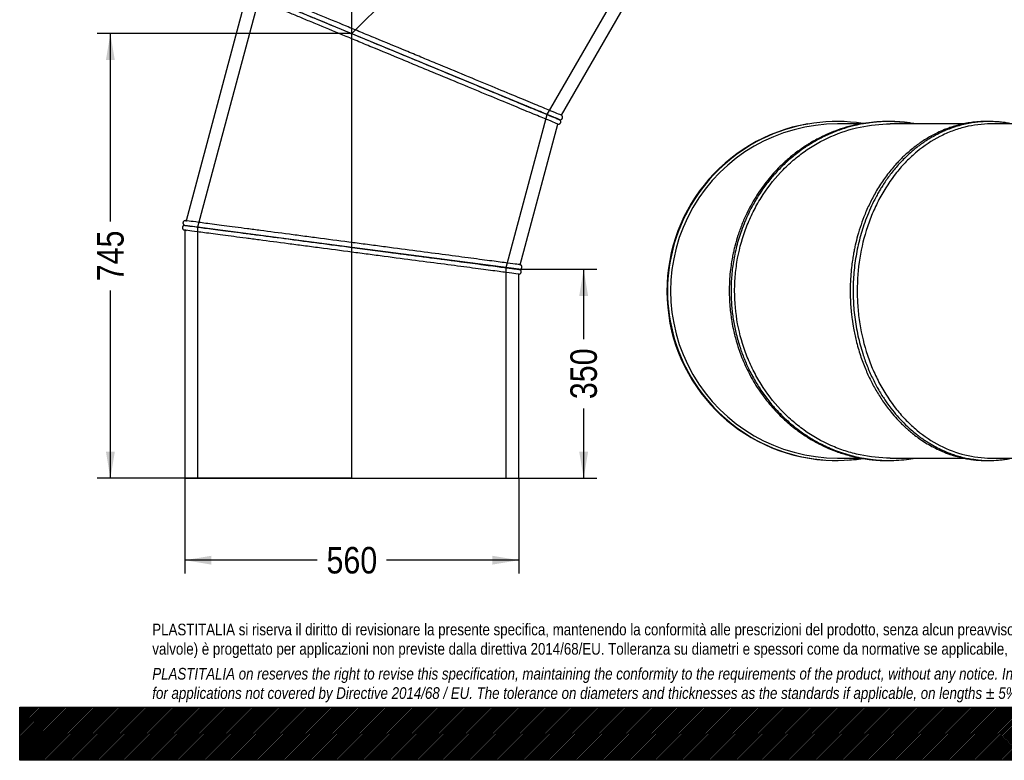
# Model space of a CAD drawing. Header units: millimetres. Extents: x 0 to 3300, y 0 to 2333.
# Tile 1 of 3: x 0 to 1650, y 0 to 1241. Entities that reach past the tile are written whole.
import ezdxf
from ezdxf.enums import TextEntityAlignment as Align
from ezdxf.lldxf.tags import DXFTag

# ---------------------------------------------------------------- set-up
doc = ezdxf.new("R2010")
doc.units = ezdxf.units.MM
doc.header["$LTSCALE"] = 11.111111
for name, color, linetype in [('Default', 7, 'Continuous'), ('DV1_Default', 7, 'Continuous'), ('TUBO_X_GOMITO_45', 7, 'Continuous')]:
    doc.layers.add(name, color=color, linetype=linetype)
doc.styles.add('SEACAD_Arial_Narrow', font='ARIALN.TTF')
tags = doc.linetypes.add('HIDDEN2', pattern=[4.7625, 3.175, -1.5875]).pattern_tags.tags
tags[6:7] = [DXFTag(74, 4), DXFTag(75, 0), DXFTag(340, '0'), DXFTag(46, 0.0), DXFTag(50, 0.0), DXFTag(44, 0.0), DXFTag(45, 0.0)]
tags[4:5] = [DXFTag(74, 4), DXFTag(75, 0), DXFTag(340, '0'), DXFTag(46, 0.0), DXFTag(50, 0.0), DXFTag(44, 0.0), DXFTag(45, 0.0)]
tags = doc.linetypes.add('PHANTOM2', pattern=[31.75, 15.875, -3.175, 3.175, -3.175, 3.175, -3.175]).pattern_tags.tags
tags[14:15] = [DXFTag(74, 4), DXFTag(75, 0), DXFTag(340, '0'), DXFTag(46, 0.0), DXFTag(50, 0.0), DXFTag(44, 0.0), DXFTag(45, 0.0)]
tags[12:13] = [DXFTag(74, 4), DXFTag(75, 0), DXFTag(340, '0'), DXFTag(46, 0.0), DXFTag(50, 0.0), DXFTag(44, 0.0), DXFTag(45, 0.0)]
tags[10:11] = [DXFTag(74, 4), DXFTag(75, 0), DXFTag(340, '0'), DXFTag(46, 0.0), DXFTag(50, 0.0), DXFTag(44, 0.0), DXFTag(45, 0.0)]
tags[8:9] = [DXFTag(74, 4), DXFTag(75, 0), DXFTag(340, '0'), DXFTag(46, 0.0), DXFTag(50, 0.0), DXFTag(44, 0.0), DXFTag(45, 0.0)]
tags[6:7] = [DXFTag(74, 4), DXFTag(75, 0), DXFTag(340, '0'), DXFTag(46, 0.0), DXFTag(50, 0.0), DXFTag(44, 0.0), DXFTag(45, 0.0)]
tags[4:5] = [DXFTag(74, 4), DXFTag(75, 0), DXFTag(340, '0'), DXFTag(46, 0.0), DXFTag(50, 0.0), DXFTag(44, 0.0), DXFTag(45, 0.0)]
doc.dimstyles.new('Plastitalia', dxfattribs={"dimtxt": 44.444444, "dimasz": 44.444444, "dimexe": 22.222222, "dimexo": 0, "dimgap": 11.111111, "dimtad": 0, "dimdec": 0, "dimtxsty": 'SEACAD_Arial_Narrow', "dimblk1": '_SE_FILLED', "dimblk2": '_SE_FILLED', "dimsah": 1, "dimcen": 22.222222, "dimadec": 0, "dimazin": 0, "dimtfac": 0.8, "dimtdec": 1, "dimtmove": 0, "dimatfit": 3, "dimfxl": 1, "dimtolj": 1, "dimarcsym": 0})

# ---------------------------------------------------------------- blocks, each defined once
blk = doc.blocks.new('SE')
at = {"layer": 'DV1_Default', "color": 7, "linetype": 'PHANTOM2'}
for p in [(1083.4, 1744.5), (556.6, 472.7)]:
    blk.add_line(p, (556.6, 1217.7), dxfattribs=at)
at = {"layer": 'TUBO_X_GOMITO_45', "color": 7, "linetype": 'HIDDEN2'}
for p, q in [((883.9, 1082.1), (1016.8, 1312.1)), ((402, 1281.7), (298, 893.6)), ((815.2, 825.5), (883.9, 1082.1)), ((298, 893.6), (298, 472.7)), ((815.2, 472.7), (815.2, 825.5))]:
    blk.add_line(p, q, dxfattribs=at)
at = {"layer": 'TUBO_X_GOMITO_45', "color": 7, "linetype": 'Continuous'}
for p, q in [((643.2, 1181.8), (382, 1290)), ((643.2, 1181.8), (382, 1290)), ((907.9, 1080.8), (1029.9, 1292)), ((380, 1282.2), (278.7, 904.2)), ((643.2, 1181.8), (643.2, 1181.8)), ((903.9, 1073.8), (643.2, 1181.8)), ((643.2, 1181.8), (643.2, 1181.8)), ((868.6, 1088.4), (643.2, 1181.8)), ((903.9, 1073.8), (899.6, 1075.6)), ((903.9, 1073.8), (903.9, 1073.8)), ((838.7, 830.4), (901.8, 1066)), ((556.8, 859.5), (276.6, 896.4)), ((276.6, 896.4), (276.6, 896.3)), ((556.9, 859.5), (276.6, 896.4)), ((276.6, 896.4), (276.6, 896.4)), ((278, 904.3), (277.7, 904.3)), ((275.6, 888.5), (275.9, 888.4)), ((276.6, 888.3), (276.6, 472.7)), ((556.9, 859.5), (556.8, 859.5)), ((556.9, 859.5), (836.6, 822.7)), ((556.9, 859.5), (556.9, 859.5)), ((836.6, 822.7), (556.9, 859.5)), ((836.6, 472.7), (836.6, 814.6)), ((276.6, 472.7), (836.6, 472.7))]:
    blk.add_line(p, q, dxfattribs=at)
for centre, radius, start, end in [((932.7, 1144.6), 76.4, 247.3252, 248.5981), ((828.6, 765.5), 57.7, 81.0961, 82.7632), ((846.1, 898.5), 76.4, 262.3252, 263.5981)]:
    blk.add_arc(centre, radius, start, end, dxfattribs=at)
for points, knots in [([(382.1, 1290), (382.1, 1290), (382.1, 1290), (382.1, 1290), (382.5, 1289.8), (384.2, 1289.1), (385.4, 1288.6), (390.5, 1286.5), (395.5, 1284.4), (405.4, 1280.3), (409.1, 1278.8), (417.2, 1275.4), (421.6, 1273.6), (435.9, 1267.7), (446.8, 1263.1), (465, 1255.6), (471.4, 1253), (484.6, 1247.5), (491.5, 1244.6), (512.8, 1235.8), (527.9, 1229.6), (551.5, 1219.8), (559.5, 1216.4), (575.9, 1209.7), (584.1, 1206.3), (609.2, 1195.9), (626.2, 1188.8), (643.2, 1181.8)], [0.4999935, 0.4999935, 0.4999935, 0.4999935, 0.5, 0.5, 0.53125, 0.53125, 0.5625, 0.5625, 0.625, 0.625, 0.65625, 0.65625, 0.6875, 0.6875, 0.75, 0.75, 0.78125, 0.78125, 0.8125, 0.8125, 0.875, 0.875, 0.90625, 0.90625, 0.9375, 0.9375, 1, 1, 1, 1]), ([(382.1, 1289.9), (382.2, 1289.9), (382.6, 1289.7), (384.2, 1289.1), (385.4, 1288.5), (390.5, 1286.4), (395.5, 1284.4), (405.4, 1280.3), (409, 1278.7), (417.2, 1275.4), (421.6, 1273.6), (435.9, 1267.6), (446.8, 1263.1), (465, 1255.6), (471.3, 1253), (484.6, 1247.5), (491.5, 1244.6), (512.8, 1235.8), (527.9, 1229.5), (551.5, 1219.8), (559.5, 1216.4), (575.9, 1209.7), (584.1, 1206.2), (609.2, 1195.9), (626.2, 1188.8), (643.2, 1181.8)], [0.5039985, 0.5039985, 0.5039985, 0.5039985, 0.53125, 0.53125, 0.5625, 0.5625, 0.625, 0.625, 0.65625, 0.65625, 0.6875, 0.6875, 0.75, 0.75, 0.78125, 0.78125, 0.8125, 0.8125, 0.875, 0.875, 0.90625, 0.90625, 0.9375, 0.9375, 1, 1, 1, 1]), ([(907.9, 1080.8), (907.9, 1080.8), (906.2, 1081.5), (899.5, 1084.3), (894.5, 1086.3), (884.6, 1090.4), (880.9, 1091.9), (872.8, 1095.3), (868.4, 1097.1), (854.1, 1103.1), (843.2, 1107.6), (819, 1117.6), (805.7, 1123.1), (777.3, 1134.9), (762.2, 1141.1), (730.7, 1154.2), (714.4, 1161), (689.4, 1171.3), (680.9, 1174.8), (664, 1181.8), (655.5, 1185.3), (630, 1195.9), (613, 1203), (588, 1213.3), (579.7, 1216.7), (563.4, 1223.5), (555.4, 1226.8), (531.8, 1236.6), (516.7, 1242.9), (495.4, 1251.7), (488.5, 1254.5), (475.3, 1260), (468.9, 1262.6), (450.8, 1270.1), (439.9, 1274.6), (425.6, 1280.6), (421.2, 1282.4), (413, 1285.7), (409.4, 1287.3), (399.5, 1291.4), (394.5, 1293.4), (387.8, 1296.2), (386.1, 1296.9), (386.1, 1296.9), (386.1, 1296.9), (386.1, 1296.9)], [0, 0, 0, 0, 0.03125, 0.03125, 0.0625, 0.0625, 0.078125, 0.078125, 0.09375, 0.09375, 0.125, 0.125, 0.15625, 0.15625, 0.1875, 0.1875, 0.21875, 0.21875, 0.234375, 0.234375, 0.25, 0.25, 0.28125, 0.28125, 0.296875, 0.296875, 0.3125, 0.3125, 0.34375, 0.34375, 0.359375, 0.359375, 0.375, 0.375, 0.40625, 0.40625, 0.421875, 0.421875, 0.4375, 0.4375, 0.46875, 0.46875, 0.5, 0.5, 0.5035263, 0.5035263, 0.5035263, 0.5035263]), ([(901.8, 1066), (901.8, 1066), (900.1, 1066.8), (893.4, 1069.5), (888.4, 1071.6), (878.5, 1075.7), (874.8, 1077.2), (866.7, 1080.6), (862.3, 1082.4), (848, 1088.3), (837.1, 1092.8), (812.9, 1102.9), (799.6, 1108.4), (771.2, 1120.1), (756.1, 1126.4), (724.6, 1139.4), (708.2, 1146.2), (683.2, 1156.5), (674.8, 1160), (657.9, 1167), (649.4, 1170.6), (623.9, 1181.1), (606.9, 1188.2), (581.8, 1198.5), (573.6, 1202), (557.3, 1208.7), (549.3, 1212), (525.7, 1221.8), (510.5, 1228.1), (489.3, 1236.9), (482.4, 1239.7), (469.2, 1245.2), (462.8, 1247.9), (444.7, 1255.4), (433.8, 1259.9), (419.5, 1265.8), (415, 1267.7), (406.9, 1271), (403.3, 1272.5), (393.4, 1276.6), (388.4, 1278.7), (382.2, 1281.3), (380.5, 1282), (380.1, 1282.2)], [0, 0, 0, 0, 0.03125, 0.03125, 0.0625, 0.0625, 0.078125, 0.078125, 0.09375, 0.09375, 0.125, 0.125, 0.15625, 0.15625, 0.1875, 0.1875, 0.21875, 0.21875, 0.234375, 0.234375, 0.25, 0.25, 0.28125, 0.28125, 0.296875, 0.296875, 0.3125, 0.3125, 0.34375, 0.34375, 0.359375, 0.359375, 0.375, 0.375, 0.40625, 0.40625, 0.421875, 0.421875, 0.4375, 0.4375, 0.46875, 0.46875, 0.4952867, 0.4952867, 0.4952867, 0.4952867]), ([(643.2, 1181.8), (660.2, 1174.7), (677.2, 1167.7), (710.5, 1153.9), (726.9, 1147.1), (758.4, 1134.1), (773.5, 1127.8), (801.8, 1116.1), (815.1, 1110.6), (839.3, 1100.6), (850.2, 1096.1), (864.4, 1090.2), (868.9, 1088.3), (877, 1085), (880.6, 1083.5), (890.5, 1079.4), (895.5, 1077.3), (900.4, 1075.3), (901.6, 1074.8), (902.4, 1074.5)], [0, 0, 0, 0, 0.0625, 0.0625, 0.125, 0.125, 0.1875, 0.1875, 0.25, 0.25, 0.3125, 0.3125, 0.34375, 0.34375, 0.375, 0.375, 0.4375, 0.4375, 0.4660422, 0.4660422, 0.4660422, 0.4660422]), ([(643.2, 1181.8), (660.2, 1174.7), (677.2, 1167.7), (710.5, 1153.9), (726.9, 1147.1), (758.4, 1134.1), (773.4, 1127.8), (801.8, 1116.1), (815, 1110.6), (839.2, 1100.6), (850.1, 1096), (864.4, 1090.1), (868.8, 1088.3), (876.9, 1084.9), (880.6, 1083.4), (890.5, 1079.3), (895.5, 1077.3), (902.2, 1074.5), (903.9, 1073.8), (903.9, 1073.8)], [0, 0, 0, 0, 0.0625, 0.0625, 0.125, 0.125, 0.1875, 0.1875, 0.25, 0.25, 0.3125, 0.3125, 0.34375, 0.34375, 0.375, 0.375, 0.4375, 0.4375, 0.4999804, 0.4999804, 0.4999804, 0.4999804]), ([(905.5, 1072.9), (905.4, 1073), (905.1, 1073.1), (903.9, 1073.7), (902.6, 1074.3), (901.2, 1074.9), (899.9, 1075.4), (898.5, 1076), (895.5, 1077.2), (890.1, 1079.5), (880.7, 1083.3), (869.3, 1088.1), (858.3, 1092.6), (851.3, 1095.5), (848.7, 1096.6)], [0, 0, 0, 0, 0.083271, 0.153929, 0.212012, 0.257549, 0.295733, 0.334479, 0.373872, 0.514381, 0.655084, 0.795789, 0.936496, 1, 1, 1, 1]), ([(901.7, 1066.1), (902.2, 1066), (903.1, 1065.8), (904.4, 1066.2), (905.3, 1066.7), (906, 1067.4), (906.6, 1068.4), (906.9, 1069.6), (906.8, 1070.8), (906.3, 1072), (905.9, 1072.5), (905.5, 1072.9)], [0, 0, 0, 0, 0.138018, 0.257344, 0.353881, 0.437817, 0.543627, 0.659237, 0.788573, 0.881375, 1, 1, 1, 1]), ([(904.8, 1073.5), (905.2, 1073.4), (905.8, 1073.3), (907, 1073.4), (908.1, 1073.9), (908.9, 1074.6), (909.3, 1075.2), (909.7, 1076), (909.9, 1076.9), (909.9, 1078), (909.6, 1079), (908.9, 1080), (908.3, 1080.5), (907.8, 1080.8)], [0, 0, 0, 0, 0.096032, 0.178526, 0.303684, 0.386799, 0.443162, 0.51036, 0.615241, 0.68758, 0.775891, 0.880803, 1, 1, 1, 1]), ([(276.7, 896.4), (276.3, 896.3), (275.6, 896.3), (274.5, 895.8), (273.6, 895.1), (273, 894.2), (272.7, 893.5), (272.6, 892.6), (272.6, 891.7), (272.9, 890.7), (273.5, 889.8), (274.4, 888.9), (275.1, 888.6), (275.6, 888.5)], [0, 0, 0, 0, 0.096032, 0.178526, 0.303684, 0.386799, 0.443162, 0.51036, 0.615241, 0.68758, 0.775891, 0.880803, 1, 1, 1, 1]), ([(277.7, 904.3), (277.3, 904.3), (276.7, 904.2), (275.5, 903.7), (274.5, 902.9), (273.9, 901.9), (273.7, 901.1), (273.6, 900.2), (273.7, 899.3), (274, 898.5), (274.6, 897.7), (275.4, 896.8), (276.2, 896.6), (276.7, 896.4)], [0, 0, 0, 0, 0.095069, 0.180283, 0.316281, 0.41166, 0.476991, 0.544309, 0.635369, 0.699911, 0.780944, 0.880914, 1, 1, 1, 1]), ([(276.6, 896.4), (276.6, 896.4), (276.6, 896.4), (276.6, 896.4), (277, 896.3), (278.9, 896.1), (280.2, 895.9), (285.6, 895.2), (291, 894.5), (301.6, 893.1), (305.6, 892.5), (314.3, 891.4), (319, 890.8), (334.4, 888.8), (346.1, 887.2), (365.6, 884.7), (372.4, 883.8), (386.6, 881.9), (394, 880.9), (416.9, 877.9), (433.1, 875.8), (458.5, 872.4), (467.1, 871.3), (484.6, 869), (493.5, 867.8), (520.3, 864.3), (538.6, 861.9), (556.8, 859.5)], [0.4999934, 0.4999934, 0.4999934, 0.4999934, 0.5, 0.5, 0.53125, 0.53125, 0.5625, 0.5625, 0.625, 0.625, 0.65625, 0.65625, 0.6875, 0.6875, 0.75, 0.75, 0.78125, 0.78125, 0.8125, 0.8125, 0.875, 0.875, 0.90625, 0.90625, 0.9375, 0.9375, 1, 1, 1, 1]), ([(276.6, 896.4), (276.6, 896.4), (276.6, 896.4), (276.6, 896.4), (277.1, 896.4), (278.9, 896.1), (280.2, 895.9), (285.6, 895.2), (291, 894.5), (301.6, 893.1), (305.6, 892.6), (314.3, 891.5), (319, 890.8), (334.4, 888.8), (346.1, 887.3), (365.6, 884.7), (372.4, 883.8), (386.6, 881.9), (394, 880.9), (416.9, 877.9), (433.1, 875.8), (458.5, 872.5), (467.1, 871.3), (484.6, 869), (493.5, 867.8), (520.3, 864.3), (538.6, 861.9), (556.9, 859.5)], [0.4999935, 0.4999935, 0.4999935, 0.4999935, 0.5, 0.5, 0.53125, 0.53125, 0.5625, 0.5625, 0.625, 0.625, 0.65625, 0.65625, 0.6875, 0.6875, 0.75, 0.75, 0.78125, 0.78125, 0.8125, 0.8125, 0.875, 0.875, 0.90625, 0.90625, 0.9375, 0.9375, 1, 1, 1, 1]), ([(838.7, 830.4), (838.7, 830.4), (836.8, 830.7), (829.6, 831.6), (824.3, 832.3), (813.7, 833.7), (809.7, 834.2), (801, 835.4), (796.3, 836), (781, 838), (769.2, 839.6), (743.2, 843), (729, 844.9), (698.5, 848.9), (682.3, 851), (648.5, 855.5), (631, 857.8), (604.1, 861.3), (595.1, 862.5), (576.9, 864.9), (567.8, 866.1), (540.4, 869.7), (522.2, 872.1), (495.3, 875.7), (486.5, 876.8), (469, 879.1), (460.4, 880.3), (435, 883.6), (418.8, 885.7), (396, 888.7), (388.6, 889.7), (374.4, 891.6), (367.6, 892.5), (348.1, 895), (336.4, 896.6), (321.1, 898.6), (316.3, 899.2), (307.6, 900.3), (303.7, 900.9), (293.1, 902.3), (287.7, 903), (280.5, 903.9), (278.7, 904.2), (278.7, 904.2), (278.7, 904.2), (278.7, 904.1)], [0, 0, 0, 0, 0.03125, 0.03125, 0.0625, 0.0625, 0.078125, 0.078125, 0.09375, 0.09375, 0.125, 0.125, 0.15625, 0.15625, 0.1875, 0.1875, 0.21875, 0.21875, 0.234375, 0.234375, 0.25, 0.25, 0.28125, 0.28125, 0.296875, 0.296875, 0.3125, 0.3125, 0.34375, 0.34375, 0.359375, 0.359375, 0.375, 0.375, 0.40625, 0.40625, 0.421875, 0.421875, 0.4375, 0.4375, 0.46875, 0.46875, 0.5, 0.5, 0.5035263, 0.5035263, 0.5035263, 0.5035263]), ([(836.6, 814.6), (836.6, 814.6), (834.8, 814.9), (827.6, 815.8), (822.2, 816.5), (811.6, 817.9), (807.6, 818.4), (798.9, 819.6), (794.2, 820.2), (778.9, 822.2), (767.2, 823.8), (741.2, 827.2), (726.9, 829.1), (696.5, 833.1), (680.3, 835.2), (646.5, 839.6), (628.9, 841.9), (602, 845.5), (593, 846.7), (574.8, 849.1), (565.7, 850.3), (538.3, 853.9), (520.1, 856.3), (493.2, 859.8), (484.4, 861), (466.9, 863.3), (458.3, 864.4), (433, 867.7), (416.7, 869.9), (393.9, 872.9), (386.5, 873.9), (372.3, 875.7), (365.5, 876.6), (346.1, 879.2), (334.3, 880.7), (319, 882.8), (314.2, 883.4), (305.5, 884.5), (301.6, 885.1), (291, 886.5), (285.6, 887.2), (279, 888), (277.3, 888.3), (276.7, 888.3)], [0, 0, 0, 0, 0.03125, 0.03125, 0.0625, 0.0625, 0.078125, 0.078125, 0.09375, 0.09375, 0.125, 0.125, 0.15625, 0.15625, 0.1875, 0.1875, 0.21875, 0.21875, 0.234375, 0.234375, 0.25, 0.25, 0.28125, 0.28125, 0.296875, 0.296875, 0.3125, 0.3125, 0.34375, 0.34375, 0.359375, 0.359375, 0.375, 0.375, 0.40625, 0.40625, 0.421875, 0.421875, 0.4375, 0.4375, 0.46875, 0.46875, 0.4947158, 0.4947158, 0.4947158, 0.4947158]), ([(556.9, 859.5), (575.1, 857.1), (593.3, 854.7), (629.1, 850), (646.6, 847.7), (680.4, 843.2), (696.6, 841.1), (727, 837.1), (741.3, 835.2), (767.2, 831.8), (778.9, 830.2), (794.3, 828.2), (799, 827.6), (807.7, 826.4), (811.6, 825.9), (822.2, 824.5), (827.6, 823.8), (832.9, 823.1), (834.2, 822.9), (835.1, 822.8)], [0, 0, 0, 0, 0.0625, 0.0625, 0.125, 0.125, 0.1875, 0.1875, 0.25, 0.25, 0.3125, 0.3125, 0.34375, 0.34375, 0.375, 0.375, 0.4375, 0.4375, 0.4674759, 0.4674759, 0.4674759, 0.4674759]), ([(556.9, 859.5), (575.1, 857.1), (593.3, 854.7), (629.1, 850), (646.6, 847.7), (680.4, 843.2), (696.6, 841.1), (727, 837.1), (741.3, 835.2), (767.2, 831.8), (778.9, 830.3), (794.3, 828.3), (799, 827.6), (807.7, 826.5), (811.6, 826), (822.2, 824.6), (827.6, 823.9), (832.8, 823.2), (834.1, 823), (835, 822.9)], [0, 0, 0, 0, 0.0625, 0.0625, 0.125, 0.125, 0.1875, 0.1875, 0.25, 0.25, 0.3125, 0.3125, 0.34375, 0.34375, 0.375, 0.375, 0.4375, 0.4375, 0.4660422, 0.4660422, 0.4660422, 0.4660422]), ([(837.6, 822.6), (838, 822.6), (838.6, 822.6), (839.7, 823.1), (840.6, 823.8), (841.2, 824.7), (841.5, 825.4), (841.7, 826.3), (841.6, 827.3), (841.3, 828.3), (840.8, 829.1), (839.8, 830), (839.1, 830.3), (838.6, 830.4)], [0, 0, 0, 0, 0.096032, 0.178526, 0.303684, 0.386799, 0.443162, 0.51036, 0.615241, 0.68758, 0.775891, 0.880803, 1, 1, 1, 1]), ([(836.5, 814.6), (836.9, 814.7), (837.6, 814.7), (838.7, 815.2), (839.7, 816), (840.3, 817), (840.5, 817.9), (840.6, 818.7), (840.5, 819.6), (840.2, 820.5), (839.7, 821.3), (838.8, 822.1), (838, 822.4), (837.6, 822.5)], [0, 0, 0, 0, 0.095069, 0.180283, 0.316281, 0.41166, 0.476991, 0.544309, 0.635369, 0.699911, 0.780944, 0.880914, 1, 1, 1, 1])]:
    blk.add_open_spline(points, degree=3, knots=knots, dxfattribs=at)
at = {"layer": 'TUBO_X_GOMITO_45', "color": 7, "linetype": 'HIDDEN2'}
for points in [[(853.1, 1094.8), (852, 1095.3), (850.8, 1095.8), (849.6, 1096.3)], [(874.9, 1085.8), (874.3, 1086.1), (873.7, 1086.3), (873.2, 1086.6)], [(902.7, 1074.3), (901.9, 1074.7), (900.6, 1075.2), (899, 1075.9)], [(904.1, 1073.7), (904, 1073.8), (903.9, 1073.8), (903.8, 1073.9)], [(278.7, 904.1), (278.8, 904.1), (279, 904.1), (279.3, 904.1)], [(835.3, 822.9), (834.4, 823), (833.1, 823.2), (831.3, 823.4)], [(835.3, 822.8), (834.4, 822.9), (833.1, 823.1), (831.3, 823.3)], [(835, 822.9), (836.1, 822.8), (836.6, 822.7), (836.6, 822.7)], [(835.1, 822.8), (836.1, 822.7), (836.6, 822.6), (836.6, 822.6)], [(836.9, 822.6), (836.7, 822.7), (836.6, 822.7), (836.5, 822.7)], [(836.5, 822.6), (836.6, 822.6), (836.8, 822.6), (836.9, 822.6)]]:
    blk.add_open_spline(points, degree=3, dxfattribs=at)
for points, knots in [([(902.4, 1074.5), (903.4, 1074), (903.9, 1073.8), (903.9, 1073.8), (903.8, 1073.9), (903.7, 1073.9)], [0.46604218, 0.46604218, 0.46604218, 0.46604218, 0.5, 0.5, 0.51171576, 0.51171576, 0.51171576, 0.51171576]), ([(277.5, 888.2), (277.6, 888.2), (277.8, 888.2), (278.3, 888.1), (278.8, 888.1), (279.4, 888)], [0.5126242, 0.5126242, 0.5126242, 0.5126242, 0.515625, 0.515625, 0.522386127, 0.522386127, 0.522386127, 0.522386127])]:
    blk.add_open_spline(points, degree=3, knots=knots, dxfattribs=at)
at = {"layer": 'TUBO_X_GOMITO_45', "color": 7, "linetype": 'Continuous'}
for points in [[(903.8, 1073.8), (904.5, 1073.6), (905.1, 1073.3), (905.5, 1072.9)], [(277.7, 904.3), (278.1, 904.3), (278.4, 904.2), (278.8, 904.1)], [(276.7, 888.4), (276.3, 888.4), (276, 888.4), (275.6, 888.5)]]:
    blk.add_open_spline(points, degree=3, dxfattribs=at)
blk = doc.blocks.new('SE2')
at = {"layer": 'TUBO_X_GOMITO_45', "color": 7, "linetype": 'Continuous'}
for p, q in [((1410.1, 1066.4), (1370.7, 1066.4)), ((1581.7, 1066.4), (1459, 1066.4)), ((1895.4, 1066.4), (1627.5, 1066.4)), ((1370.7, 506.4), (1410.3, 506.4)), ((1459, 506.4), (1581.9, 506.4)), ((1627.5, 506.4), (1895.4, 506.4))]:
    blk.add_line(p, q, dxfattribs=at)
for centre, radius, start, end in [((1368.6, 786.4), 284, 99.682, 266.1327), ((1369.6, 786.4), 284, 81.2247, 278.7761), ((1370.7, 786.4), 280, 89.9989, 270.0015), ((1368.6, 786.4), 284, 80.7616, 81.0617), ((1368.6, 786.4), 284, 273.7233, 279.2464)]:
    blk.add_arc(centre, radius, start, end, dxfattribs=at)
for major_axis in [(0, 280), (0, -258.6)]:
    blk.add_ellipse((1895.4, 786.4), major_axis=major_axis, ratio=0.707107, dxfattribs=at)
for major_axis, start_param, end_param in [((0, 258.6), 3.919511, 5.505267), ((0, -258.6), 0.777918, 2.363675)]:
    blk.add_ellipse((1621.8, 786.4), major_axis=major_axis, ratio=0.800199, start_param=start_param, end_param=end_param, dxfattribs=at)
for points, knots in [([(1498, 1066.4), (1497, 1066.6), (1490.6, 1067.7), (1478.5, 1069.4), (1462, 1070.4), (1445, 1070.4), (1427.1, 1069.2), (1408.4, 1066.4), (1389.7, 1062.2), (1372.3, 1056.8), (1356.1, 1050.5), (1342.5, 1044.2), (1332.4, 1038.8), (1325.9, 1035.1), (1321, 1032.1), (1315.2, 1028.4), (1307.9, 1023.4), (1299.8, 1017.5), (1291.9, 1011.2), (1282.3, 1002.9), (1268.2, 989.4), (1250.7, 969.4), (1232.9, 944), (1219.7, 919.9), (1210.2, 898.3), (1203.8, 880.4), (1199.6, 866.2), (1196.9, 855.5), (1195.1, 847.2), (1193.2, 837.2), (1191.4, 825.2), (1189.7, 809.6), (1189.3, 799.8), (1189.1, 793.4)], [0.7271706, 0.7271706, 0.7271706, 0.7271706, 0.728996, 0.7390419, 0.7491765, 0.7588648, 0.7697826, 0.7815259, 0.7930505, 0.8042464, 0.8142462, 0.8242484, 0.8309101, 0.8347114, 0.8375271, 0.8411722, 0.8469385, 0.8529811, 0.8588976, 0.8647055, 0.8752463, 0.8930011, 0.9107197, 0.9284365, 0.9398181, 0.9508912, 0.9604583, 0.9649222, 0.9693201, 0.9748519, 0.9817405, 0.9901987, 1, 1, 1, 1]), ([(1501.2, 1066.4), (1499.4, 1066.7), (1491.9, 1068), (1479, 1069.6), (1463.1, 1070.5), (1450.1, 1070.4), (1439.8, 1069.8), (1431.6, 1069.1), (1423.8, 1068.2), (1417.2, 1067.2), (1411.6, 1066.2), (1405.9, 1065.1), (1396, 1062.9), (1380.5, 1058.6), (1360.7, 1051.3), (1340.8, 1042), (1322.5, 1031.4), (1305.4, 1019.6), (1288.9, 1006.3), (1273.1, 991.2), (1258.5, 975), (1245.2, 957.5), (1235.2, 942), (1228, 929.2), (1223.6, 920.9), (1220.4, 914.3), (1217.8, 908.5), (1214.1, 899.9), (1207.9, 884.1), (1201.1, 861.6), (1195.7, 835.4), (1192.6, 809.5), (1191.8, 784.8), (1192.8, 761.3), (1195.5, 738.9), (1199.9, 716.5), (1205.8, 695.4), (1211.8, 678.4), (1217, 665.9), (1221.5, 656.2), (1226.6, 645.9), (1233.9, 632.9), (1244, 617.1), (1256.1, 600.8), (1268.2, 587), (1279.1, 575.8), (1289.8, 565.9), (1300.8, 556.9), (1310.6, 549.6), (1318.5, 544.3), (1325.1, 540), (1332.6, 535.6), (1341.8, 530.6), (1352.9, 525.1), (1365.5, 519.7), (1379.2, 514.8), (1392.5, 510.8), (1403.8, 508.1), (1412.6, 506.4), (1420.2, 505.1), (1428.5, 504), (1439.3, 502.9), (1453, 502.3), (1469.1, 502.5), (1485.4, 503.9), (1496.1, 505.5), (1501.2, 506.4)], [0.2271017, 0.2271017, 0.2271017, 0.2271017, 0.230496, 0.240717, 0.2505845, 0.2593499, 0.2642505, 0.2692384, 0.2742454, 0.2784483, 0.2813034, 0.284454, 0.2888744, 0.2997041, 0.3132607, 0.3266434, 0.3390356, 0.3506386, 0.3634045, 0.3763089, 0.3887537, 0.401233, 0.4141314, 0.4204922, 0.4262217, 0.4301799, 0.4330082, 0.4368873, 0.4462266, 0.4616639, 0.4764547, 0.4911574, 0.5052983, 0.5179009, 0.5305038, 0.543107, 0.5561954, 0.5674003, 0.5735944, 0.5790345, 0.5855501, 0.5932349, 0.6045583, 0.6176179, 0.6281826, 0.6364225, 0.6447859, 0.6536328, 0.6614639, 0.6662707, 0.6703917, 0.6754957, 0.6816051, 0.6890919, 0.6975497, 0.7062211, 0.7152134, 0.7223584, 0.7271419, 0.7314098, 0.736295, 0.7423355, 0.750948, 0.7611425, 0.7713789, 0.7806665, 0.7806665, 0.7806665, 0.7806665]), ([(1459, 506.4), (1442, 506.4), (1425, 508.2), (1400, 513.5), (1391.7, 515.7), (1375.4, 521), (1367.4, 524.1), (1343.8, 534.5), (1328.7, 543.1), (1307.4, 558.3), (1300.5, 563.8), (1287.3, 575.4), (1280.9, 581.5), (1262.8, 600.9), (1251.9, 615.1), (1237.6, 638), (1233.2, 645.9), (1225.1, 662.1), (1221.4, 670.4), (1211.5, 695.8), (1206.5, 713.5), (1199.8, 749.6), (1198.1, 768), (1198.1, 795.6), (1198.5, 804.8), (1200.2, 823.1), (1201.5, 832.2), (1206.5, 859.3), (1211.5, 877), (1221.4, 902.4), (1225.1, 910.7), (1233.2, 926.9), (1237.6, 934.8), (1251.9, 957.7), (1262.8, 971.9), (1281, 991.3), (1287.3, 997.4), (1300.5, 1009), (1307.4, 1014.5), (1328.7, 1029.6), (1343.8, 1038.3), (1375.3, 1052.2), (1391.6, 1057.5), (1425, 1064.6), (1442, 1066.4), (1459, 1066.4), (1459, 1066.4), (1459, 1066.4)], [0.2500026, 0.2500026, 0.2500026, 0.2500026, 0.28125, 0.28125, 0.296875, 0.296875, 0.3125, 0.3125, 0.34375, 0.34375, 0.359375, 0.359375, 0.375, 0.375, 0.40625, 0.40625, 0.421875, 0.421875, 0.4375, 0.4375, 0.46875, 0.46875, 0.5, 0.5, 0.515625, 0.515625, 0.53125, 0.53125, 0.5625, 0.5625, 0.578125, 0.578125, 0.59375, 0.59375, 0.625, 0.625, 0.640625, 0.640625, 0.65625, 0.65625, 0.6875, 0.6875, 0.71875, 0.71875, 0.75, 0.75, 0.7500022, 0.7500022, 0.7500022, 0.7500022]), ([(1622.9, 1070.4), (1620.3, 1070.4), (1615.7, 1070.4), (1608.9, 1070.1), (1601.3, 1069.5), (1592.1, 1068.4), (1582.1, 1066.6), (1572.7, 1064.3), (1565.3, 1062.2), (1559.5, 1060.3), (1554.7, 1058.6), (1547.6, 1055.9), (1535.9, 1050.7), (1520.5, 1042.4), (1506, 1032.8), (1494.9, 1024.1), (1487, 1017.3), (1480.7, 1011.5), (1475.4, 1006.3), (1469.9, 1000.5), (1463.4, 993.3), (1456.2, 984.4), (1449.2, 975), (1442.4, 965.1), (1434.4, 952.1), (1425.5, 935.6), (1416.8, 916.4), (1409.7, 897.5), (1404.3, 879.9), (1400.8, 865.8), (1398.5, 855.3), (1397, 847), (1395.4, 837), (1393.8, 825.1), (1392.4, 809.6), (1392, 799.8), (1391.8, 793.3)], [0.7517605, 0.7517605, 0.7517605, 0.7517605, 0.7571953, 0.761474, 0.7659516, 0.7730622, 0.7809732, 0.7871181, 0.7929936, 0.7969382, 0.7996989, 0.8034716, 0.8125224, 0.8256399, 0.8388107, 0.8468456, 0.8531902, 0.8588812, 0.863225, 0.8674495, 0.8739737, 0.8813709, 0.8886236, 0.8957141, 0.9031604, 0.916119, 0.9290753, 0.9401363, 0.9511758, 0.9605559, 0.9650044, 0.9693967, 0.9749166, 0.9817954, 0.9902286, 1, 1, 1, 1]), ([(1662.7, 1066.4), (1660.2, 1066.9), (1655.2, 1067.9), (1647.3, 1069.1), (1638.6, 1069.9), (1629.1, 1070.4), (1619.4, 1070.4), (1610.1, 1069.9), (1600.6, 1068.9), (1590.4, 1067.3), (1579.7, 1064.9), (1570.4, 1062.3), (1563, 1059.9), (1557.4, 1057.8), (1551.6, 1055.5), (1545, 1052.6), (1537.7, 1049), (1530.5, 1045.1), (1523.8, 1041.2), (1518.1, 1037.6), (1513.5, 1034.4), (1509.2, 1031.3), (1504.3, 1027.7), (1498.7, 1023.2), (1489.5, 1015.3), (1477.4, 1003.7), (1465.9, 990.5), (1457.4, 979.6), (1451.6, 971.5), (1446.6, 963.9), (1442.4, 957.1), (1438.5, 950.4), (1433.4, 941.2), (1427.2, 928.7), (1420.5, 913.3), (1413, 893.1), (1405.7, 867.8), (1399.8, 837.1), (1396.7, 805.6), (1396.4, 773.8), (1398.9, 742.2), (1404.3, 711.3), (1411.5, 684.3), (1419.9, 660.8), (1428.4, 641.1), (1436.7, 625.3), (1443.4, 613.9), (1448.5, 606), (1453.8, 598.1), (1461.1, 588.3), (1470.4, 576.9), (1481.7, 564.9), (1492.5, 554.8), (1501.7, 547.1), (1508.7, 541.8), (1514.6, 537.6), (1520.7, 533.6), (1528.5, 528.8), (1538.1, 523.5), (1548.6, 518.6), (1558.3, 514.6), (1567.4, 511.4), (1576.5, 508.7), (1586.1, 506.4), (1595.5, 504.7), (1604.2, 503.5), (1614, 502.6), (1625.9, 502.2), (1638.1, 502.8), (1647.8, 503.8), (1654.2, 504.7), (1658.8, 505.6), (1661.6, 506.1), (1662.8, 506.4)], [0.3478575, 0.3478575, 0.3478575, 0.3478575, 0.3530706, 0.3585289, 0.3644188, 0.3715188, 0.378495, 0.3847351, 0.3910717, 0.3983889, 0.406244, 0.4138502, 0.4184966, 0.4222139, 0.4261993, 0.4311897, 0.4369709, 0.4424725, 0.4477006, 0.4524359, 0.4558995, 0.4588711, 0.4628481, 0.4677079, 0.4728435, 0.4863841, 0.4995457, 0.5057393, 0.5118895, 0.5177013, 0.5223155, 0.5264105, 0.5315598, 0.5410201, 0.5511582, 0.5609312, 0.5783811, 0.5961068, 0.6138307, 0.631554, 0.6492778, 0.667003, 0.6844837, 0.6970196, 0.7100742, 0.7220613, 0.7286741, 0.7337953, 0.7391312, 0.7460106, 0.7563117, 0.7664224, 0.7771182, 0.7845472, 0.7897041, 0.7942833, 0.7986941, 0.8043186, 0.8125128, 0.8205836, 0.8278611, 0.8340138, 0.8403509, 0.8474355, 0.854461, 0.8602917, 0.8659677, 0.8749058, 0.8852974, 0.8914761, 0.8954448, 0.8986905, 0.9013368, 0.9013368, 0.9013368, 0.9013368]), ([(1627.5, 1066.4), (1612.9, 1066.4), (1598.3, 1064.6), (1576.9, 1059.3), (1569.8, 1057.1), (1555.8, 1051.8), (1548.9, 1048.7), (1528.6, 1038.3), (1515.6, 1029.7), (1497.3, 1014.5), (1491.4, 1009), (1480.1, 997.4), (1474.6, 991.3), (1459.1, 971.9), (1449.7, 957.7), (1437.4, 934.8), (1433.6, 926.9), (1426.6, 910.7), (1423.5, 902.4), (1415, 877), (1410.7, 859.3), (1404.9, 823.2), (1403.5, 804.8), (1403.5, 777.2), (1403.8, 768), (1405.3, 749.7), (1406.4, 740.6), (1410.7, 713.5), (1415, 695.8), (1423.5, 670.4), (1426.6, 662.1), (1433.6, 645.9), (1437.4, 638), (1449.7, 615.2), (1459, 600.9), (1474.6, 581.5), (1480.1, 575.4), (1491.4, 563.8), (1497.3, 558.3), (1515.6, 543.2), (1528.6, 534.5), (1555.6, 520.6), (1569.7, 515.3), (1598.3, 508.2), (1612.9, 506.4), (1627.5, 506.4), (1627.5, 506.4), (1627.5, 506.4)], [0.2500056, 0.2500056, 0.2500056, 0.2500056, 0.28125, 0.28125, 0.296875, 0.296875, 0.3125, 0.3125, 0.34375, 0.34375, 0.359375, 0.359375, 0.375, 0.375, 0.40625, 0.40625, 0.421875, 0.421875, 0.4375, 0.4375, 0.46875, 0.46875, 0.5, 0.5, 0.515625, 0.515625, 0.53125, 0.53125, 0.5625, 0.5625, 0.578125, 0.578125, 0.59375, 0.59375, 0.625, 0.625, 0.640625, 0.640625, 0.65625, 0.65625, 0.6875, 0.6875, 0.71875, 0.71875, 0.75, 0.75, 0.7500114, 0.7500114, 0.7500114, 0.7500114]), ([(1189.1, 793.4), (1189, 786.7), (1189, 776.7), (1190, 760.9), (1191.3, 749), (1193, 736.7), (1195.8, 721.6), (1200.9, 701), (1209, 677), (1220.6, 650.8), (1235.5, 624.6), (1253.7, 599.6), (1270.3, 581.3), (1283.8, 568.5), (1293.7, 560.1), (1303.8, 552.3), (1313.5, 545.5), (1323.9, 538.8), (1336.2, 531.8), (1351.6, 524.2), (1369.3, 517), (1388.7, 510.8), (1407.2, 506.6), (1422, 504.4), (1432.4, 503.3), (1440.3, 502.7), (1447.6, 502.4), (1452.3, 502.4), (1454.7, 502.4)], [0, 0, 0, 0, 0.010081, 0.0186408, 0.0253951, 0.0305511, 0.039269, 0.0513524, 0.0661116, 0.0821265, 0.0998435, 0.1175626, 0.1352838, 0.1426451, 0.1501569, 0.1580835, 0.1651047, 0.1710581, 0.1798806, 0.1902869, 0.2016368, 0.2141145, 0.2268942, 0.2356463, 0.2412602, 0.2457236, 0.2500731, 0.254329, 0.254329, 0.254329, 0.254329]), ([(1391.8, 793.3), (1391.8, 786.8), (1391.7, 776.7), (1392.6, 761), (1393.7, 749.2), (1395.2, 736.9), (1397.5, 722), (1401.9, 701.6), (1408.4, 678.9), (1416.7, 656.5), (1425.9, 636.3), (1436.1, 617.6), (1447.5, 599.9), (1458.9, 584.8), (1468.8, 573.4), (1476.2, 565.7), (1481.7, 560.3), (1487, 555.4), (1492.9, 550.3), (1500, 544.6), (1508.5, 538.4), (1518.2, 532), (1528.9, 525.8), (1539, 520.7), (1547.6, 516.9), (1554.3, 514.3), (1561, 511.9), (1569.2, 509.4), (1578.9, 506.9), (1589, 504.9), (1598.5, 503.6), (1607, 502.8), (1614.5, 502.4), (1619.5, 502.4), (1622, 502.4), (1622.5, 502.4)], [0, 0, 0, 0, 0.0100504, 0.018585, 0.0253327, 0.0304783, 0.0390859, 0.0510185, 0.0657322, 0.0796247, 0.0922444, 0.1048668, 0.1174917, 0.13034, 0.1397668, 0.1456621, 0.1504109, 0.1545173, 0.1595407, 0.1654818, 0.1722117, 0.1802241, 0.1884169, 0.1971282, 0.2030255, 0.2074985, 0.2119004, 0.2176329, 0.2251579, 0.2326752, 0.2389685, 0.2451609, 0.2504975, 0.2547213, 0.2557149, 0.2557149, 0.2557149, 0.2557149])]:
    blk.add_open_spline(points, degree=3, knots=knots, dxfattribs=at)
blk = doc.blocks.new('DMBLK141')
at = {"layer": 'Default', "linetype": 'Continuous'}
for points in [[(321, 327.9), (321, 342.7), (276.6, 335.3)], [(792.1, 327.9), (836.6, 335.3), (792.1, 342.7)]]:
    blk.add_hatch(color=7, dxfattribs=at).paths.add_polyline_path(points)
at = {"layer": 'Default', "color": 7, "linetype": 'Continuous'}
for p, q in [((276.6, 472.7), (276.6, 313)), ((836.6, 472.7), (836.6, 313)), ((498.6, 335.3), (276.6, 335.3)), ((836.6, 335.3), (614.6, 335.3))]:
    blk.add_line(p, q, dxfattribs=at)
at = {"layer": 'Default', "color": 7, "linetype": 'Continuous', "style": 'SEACAD_Arial_Narrow'}
blk.add_text('560', height=44.44, dxfattribs=at).set_placement((514.2, 357.5), align=Align.TOP_LEFT)
blk = doc.blocks.new('_SE_FILLED')
at = {"color": 0}
blk.add_line((0, 0), (-1, 0), dxfattribs=at)
blk.add_solid([(0, 0), (-1, -0.1665), (-1, 0.1665), (0, 0)], dxfattribs=at)
blk = doc.blocks.new('DMBLK142')
at = {"layer": 'Default', "linetype": 'Continuous'}
for points in [[(144.5, 1173.2), (159.4, 1173.2), (152, 1217.7)], [(144.5, 517.1), (152, 472.7), (159.4, 517.1)]]:
    blk.add_hatch(color=7, dxfattribs=at).paths.add_polyline_path(points)
at = {"layer": 'Default', "color": 7, "linetype": 'Continuous'}
for p, q in [((556.6, 1217.7), (129.7, 1217.7)), ((152, 903.1), (152, 1217.7)), ((152, 472.7), (152, 787.2)), ((556.6, 472.7), (129.7, 472.7))]:
    blk.add_line(p, q, dxfattribs=at)
at = {"layer": 'Default', "color": 7, "linetype": 'Continuous', "style": 'SEACAD_Arial_Narrow'}
blk.add_text('745', height=44.44, rotation=90, dxfattribs=at).set_placement((129.7, 802.7), align=Align.TOP_LEFT)
blk = doc.blocks.new('DMBLK143')
at = {"layer": 'Default', "linetype": 'Continuous'}
for points in [[(512.7, 1578.8), (556.6, 1588.8), (511.8, 1593.6)], [(854.1, 1451.8), (819.1, 1480.1), (843, 1442)]]:
    blk.add_hatch(color=7, dxfattribs=at).paths.add_polyline_path(points)
at = {"layer": 'Default', "color": 7, "linetype": 'Continuous'}
blk.add_line((556.6, 1217.7), (556.6, 1611.1), dxfattribs=at)
for start, end in [(70.0446, 103.7211), (31.2789, 52.7024)]:
    blk.add_arc((556.6, 1217.7), 371.2, start, end, dxfattribs=at)
at = {"layer": 'Default', "color": 7, "linetype": 'Continuous', "style": 'SEACAD_Arial_Narrow'}
blk.add_text('45°', height=44.44, rotation=331.3735, dxfattribs=at).set_placement((709.6, 1582.3), align=Align.TOP_LEFT)
blk = doc.blocks.new('DMBLK144')
at = {"layer": 'Default', "linetype": 'Continuous'}
for points in [[(952.5, 778.2), (945.1, 822.7), (937.7, 778.2)], [(952.5, 517.1), (937.7, 517.1), (945.1, 472.7)]]:
    blk.add_hatch(color=7, dxfattribs=at).paths.add_polyline_path(points)
at = {"layer": 'Default', "color": 7, "linetype": 'Continuous'}
for p, q in [((836.6, 822.7), (967.3, 822.7)), ((945.1, 705.6), (945.1, 822.7)), ((945.1, 472.7), (945.1, 589.7)), ((836.6, 472.7), (967.3, 472.7))]:
    blk.add_line(p, q, dxfattribs=at)
at = {"layer": 'Default', "color": 7, "linetype": 'Continuous', "style": 'SEACAD_Arial_Narrow'}
blk.add_text('350', height=44.44, rotation=90, dxfattribs=at).set_placement((922.8, 605.2), align=Align.TOP_LEFT)

msp = doc.modelspace()

# ---------------------------------------------------------------- hatches: boundary and pattern name
at = {"layer": 'Default', "linetype": 'Continuous'}
h = msp.add_hatch(dxfattribs=at)
h.set_pattern_fill('LINE', scale=0.629921, angle=45, style=0)
h.paths.add_polyline_path([(3300, 0), (3300, 88.9), (0, 88.9), (0, 0)])
msp.add_hatch(color=7, dxfattribs=at).paths.add_polyline_path([(3300, 0), (3300, 88.9), (0, 88.9), (0, 0)])

# ---------------------------------------------------------------- linework, layer by layer
at = {"layer": 'Default', "color": 7, "linetype": 'Continuous'}
for p, q in [((0, 88.9), (3300, 88.9)), ((0, 0), (0, 88.9)), ((3300, 0), (0, 0))]:
    msp.add_line(p, q, dxfattribs=at)

# ---------------------------------------------------------------- block references
at = {"layer": 'Default'}
for name in ['SE', 'SE2']:
    msp.add_blockref(name, (0, 0), dxfattribs=at)

# ---------------------------------------------------------------- texts
at = {"layer": 'Default', "insert": (222.2, 228.9), "char_height": 19.4444, "width": 2855.556, "attachment_point": 1}
msp.add_mtext("{\\fArial Narrow|b0||i0||c0|p34;\\C7;\\H19.44444444;\\W1.;PLASTITALIA si riserva il diritto di revisionare la presente specifica, mantenendo la conformità alle prescrizioni del prodotto, senza alcun preavviso. In caso di assegnazione d'ordine si riserva di compiere una più dettagliata analisi tecnico/qualitativa. Il presente prodotto (ad esclusione delle \\P}{\\fArial Narrow|b0||i0||c0|p34;\\C7;\\H19.44444444;\\W1.;valvole) è progettato per applicazioni non previste dalla direttiva 2014/68/EU. Tolleranza su diametri e spessori come da normative se applicabile, su lunghezze ±5%, su angoli ±2°, se non diversamente specificato.\\P}{\\fArial Narrow|b0||i0||c0|p34;\\C7;\\H5.555555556;\\W1.;   \\P}{\\fArial Narrow|b0||i1||c0|p34;\\C7;\\H19.44444444;\\W1.;PLASTITALIA on reserves the right to revise this specification, maintaining the conformity to the requirements of the product, without any notice. In case of assignation of order on will reserve to make a more detailed analysis technical/qualitative. This product (excluding valves) is designed \\P}{\\fArial Narrow|b0||i1||c0|p34;\\C7;\\H19.44444444;\\W1.;for applications not covered by Directive 2014/68 / EU. The tolerance on diameters and thicknesses as the standards if applicable, on lengths ± 5%, on angles ± 2 °, unless otherwise indicated.\\P}", dxfattribs=at)

# ---------------------------------------------------------------- dimensions: what is measured, and where the dimension line sits
at = {"layer": 'Default', "color": 7, "linetype": 'Continuous'}
dim = msp.add_angular_dim_2l(base=(698.6, 1560.6), line1=((556.6, 1217.7), (1083.4, 1744.5)), line2=((556.6, 1217.7), (556.6, 472.7)), text='\\A1;<>', dimstyle='Plastitalia', override={"dimadec": 1}, dxfattribs=at)
dim.commit()
dim.dimension.update_dxf_attribs({"geometry": 'DMBLK143', "text_midpoint": (734.4, 1543.5), "dimtype": 162})
for base, p1, p2, angle, picture, middle in [((152, 472.7), (556.6, 472.7), (556.6, 1217.7), 90, 'DMBLK142', (152, 845.2)), ((945.1, 472.7), (836.6, 472.7), (836.6, 822.7), 90, 'DMBLK144', (945.1, 647.7)), ((836.6, 335.3), (836.6, 472.7), (276.6, 472.7), 180, 'DMBLK141', (556.6, 335.3))]:
    dim = msp.add_linear_dim(base=base, p1=p1, p2=p2, angle=angle, text='\\A1;<>', dimstyle='Plastitalia', dxfattribs=at)
    dim.commit()
    dim.dimension.update_dxf_attribs({"geometry": picture, "text_midpoint": middle, "dimtype": 161})

doc.saveas('drawing.dxf')
